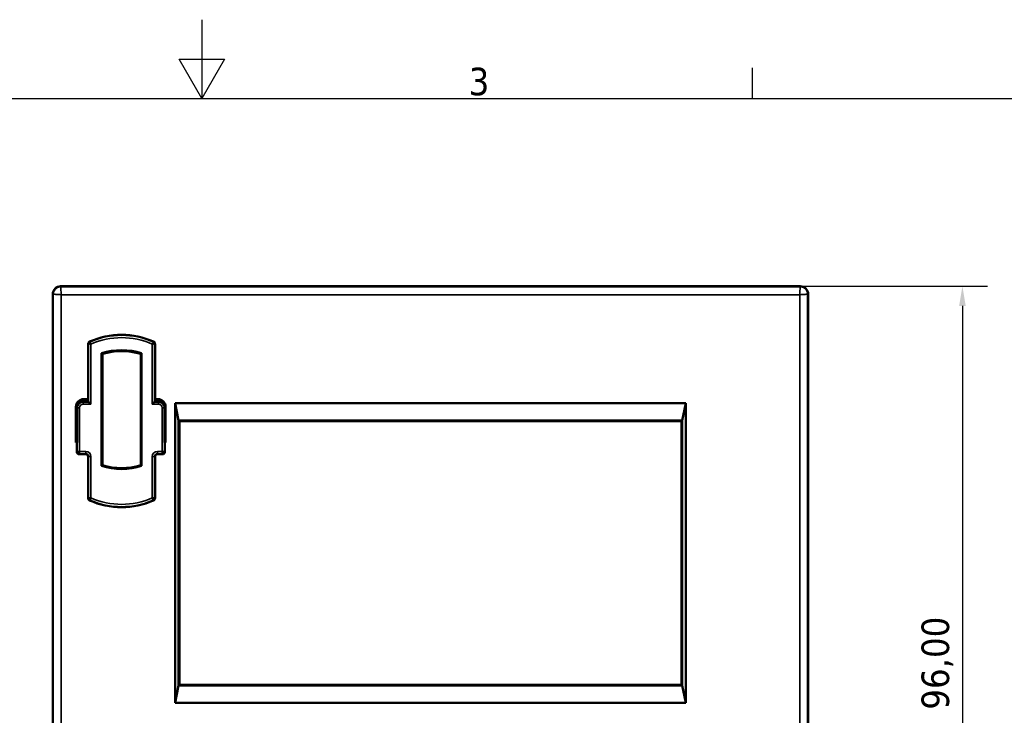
# Model space of a CAD drawing. Header units: millimetres. Extents: x 0 to 420, y 0 to 297.
# Tile 4 of 5: x 187 to 312, y 209 to 297. Entities that reach past the tile are written whole.
import ezdxf

# ---------------------------------------------------------------- set-up
doc = ezdxf.new("R2010")
doc.units = ezdxf.units.MM
doc.layers.get('0').update_dxf_attribs({"lineweight": 25})
for name, color, linetype, lineweight in [('Geometria schizzo (ISO)', 7, 'Continuous', 25), ('Quota (ISO)', 7, 'Continuous', 25), ('Simbolo (ISO)', 7, 'Continuous', 25), ('Visibile (ISO)', 7, 'Continuous', 50), ('Visibile sottile (ISO)', 7, 'Continuous', 35)]:
    doc.layers.add(name, color=color, linetype=linetype, lineweight=lineweight)
doc.styles.add('DEFAULT-ISO', font='tahoma.ttf')
doc.styles.add('Testo nota (ISO)', font='tahoma.ttf')
doc.dimstyles.new('Default (ISO)', dxfattribs={"dimtxt": 3.5, "dimasz": 2.5, "dimexe": 3.175, "dimexo": 0, "dimgap": 0.762, "dimtad": 1, "dimrnd": 1e-08, "dimzin": 0, "dimtxsty": 'Testo nota (ISO)', "dimcen": 0.09, "dimdle": 10, "dimclrd": 256, "dimclre": 256, "dimclrt": 256, "dimazin": 0, "dimtfac": 1.001486, "dimtmove": 0, "dimatfit": 3, "dimfxl": 1, "dimtolj": 1, "dimtzin": 0, "dimlwd": -1, "dimlwe": -1, "dimarcsym": 0})

# ---------------------------------------------------------------- blocks, each defined once
blk = doc.blocks.new('Bordi Bordo di default')
at = {"layer": 'Geometria schizzo (ISO)'}
blk.add_line((280, 287), (280, 290.9), dxfattribs=at)
at = {"layer": 'Geometria schizzo (ISO)', "flags": 128}
for points in [[(210, 297), (210, 287), (207.11, 292), (212.89, 292), (210, 287)], [(10, 10), (10, 287), (410, 287), (410, 10), (10, 10)]]:
    blk.add_lwpolyline(points, dxfattribs=at)
at = {"layer": 'Simbolo (ISO)', "insert": (243.91, 287.33), "char_height": 3.5, "attachment_point": 7, "style": 'DEFAULT-ISO'}
blk.add_mtext('3', dxfattribs=at)
blk = doc.blocks.new('*D8')
at = {"layer": 'Defpoints', "color": 0, "transparency": 16777216}
for p in [(286.06, 263.13), (286.06, 167.13), (306.66, 167.13)]:
    blk.add_point(p, dxfattribs=at)
at = {"layer": 'Quota (ISO)', "transparency": 16777216}
for p, q in [((286.06, 263.13), (309.83, 263.13)), ((306.66, 260.63), (306.66, 169.63)), ((286.06, 167.13), (309.83, 167.13))]:
    blk.add_line(p, q, dxfattribs=at)
for points in [[(306.24, 260.63), (307.08, 260.63), (306.66, 263.13)], [(306.24, 169.63), (307.08, 169.63), (306.66, 167.13)]]:
    blk.add_solid(points, dxfattribs=at)
at = {"layer": 'Quota (ISO)', "transparency": 16777216, "insert": (301.46, 209.33), "char_height": 3.5, "attachment_point": 1, "rotation": 90, "style": 'Testo nota (ISO)'}
blk.add_mtext('\\A1;96,00', dxfattribs=at)

msp = doc.modelspace()

# ---------------------------------------------------------------- linework, layer by layer
at = {"layer": 'Visibile (ISO)'}
for p, q in [((192.056, 263.135), (286.056, 263.135)), ((191.056, 168.135), (191.056, 262.135)), ((287.056, 262.135), (287.056, 168.135)), ((195.556, 248.793), (195.556, 255.818)), ((204.056, 255.818), (204.056, 248.793)), ((197.256, 240.3), (197.256, 254.617)), ((197.356, 240.383), (197.356, 254.534)), ((197.37, 254.524), (197.37, 240.394)), ((202.242, 240.394), (202.242, 254.524)), ((202.256, 254.534), (202.256, 240.383)), ((202.356, 254.617), (202.356, 240.3)), ((194.006, 243.26), (194.006, 247.793)), ((194.056, 248.105), (194.056, 243.26)), ((194.091, 247.735), (194.091, 248.196)), ((194.906, 248.452), (195.597, 248.452)), ((195.006, 248.793), (195.556, 248.793)), ((195.091, 248.735), (195.556, 248.735)), ((195.556, 248.724), (195.101, 248.724)), ((195.556, 248.793), (195.556, 248.452)), ((195.612, 248.437), (195.597, 248.452)), ((195.612, 248.437), (195.912, 248.137)), ((204, 248.437), (203.7, 248.137)), ((204, 248.437), (204.015, 248.452)), ((204.015, 248.452), (204.506, 248.452)), ((204.056, 248.793), (204.406, 248.793)), ((204.056, 248.793), (204.056, 248.452)), ((204.056, 248.735), (204.356, 248.735)), ((204.356, 248.724), (204.056, 248.724)), ((205.406, 247.793), (205.406, 243.26)), ((206.594, 248.283), (206.594, 210.187)), ((207.056, 246.085), (206.594, 248.283)), ((271.518, 248.283), (206.594, 248.283)), ((271.518, 248.283), (271.056, 246.085)), ((271.518, 210.187), (271.518, 248.283)), ((194.101, 247.724), (194.101, 243.345)), ((194.139, 243.293), (194.139, 247.693)), ((205.273, 247.693), (205.273, 243.293)), ((205.345, 243.345), (205.345, 247.735)), ((205.356, 247.735), (205.356, 243.335)), ((207.056, 212.385), (207.056, 246.085)), ((207.056, 246.085), (271.056, 246.085)), ((207.156, 245.985), (270.956, 245.985)), ((207.156, 245.985), (207.158, 245.983)), ((207.156, 212.485), (207.156, 245.985)), ((207.158, 212.487), (207.158, 245.983)), ((207.158, 245.983), (270.954, 245.983)), ((270.956, 245.985), (270.954, 245.983)), ((270.954, 245.983), (270.954, 212.487)), ((270.956, 245.985), (270.956, 212.485)), ((271.056, 246.085), (271.056, 212.385)), ((194.106, 243.26), (194.006, 243.26)), ((194.091, 243.335), (194.101, 243.345)), ((194.139, 243.335), (194.091, 243.335)), ((194.091, 243.26), (194.091, 243.335)), ((194.101, 243.345), (194.139, 243.345)), ((194.106, 243.26), (194.139, 243.293)), ((194.106, 242.093), (194.106, 243.26)), ((205.273, 243.345), (205.345, 243.345)), ((205.356, 243.335), (205.273, 243.335)), ((205.273, 243.293), (205.306, 243.26)), ((205.306, 243.26), (205.306, 242.093)), ((205.406, 243.26), (205.306, 243.26)), ((205.356, 243.335), (205.345, 243.345)), ((195.256, 241.793), (194.406, 241.793)), ((205.006, 241.793), (204.356, 241.793)), ((195.556, 236.199), (195.556, 241.493)), ((204.056, 241.493), (204.056, 236.199)), ((207.056, 212.385), (206.594, 210.187)), ((271.056, 212.385), (207.056, 212.385)), ((207.156, 212.485), (207.158, 212.487)), ((270.956, 212.485), (207.156, 212.485)), ((270.954, 212.487), (207.158, 212.487)), ((270.956, 212.485), (270.954, 212.487)), ((271.518, 210.187), (271.056, 212.385)), ((206.594, 210.187), (271.518, 210.187))]:
    msp.add_line(p, q, dxfattribs=at)
for centre, radius, start, end in [((192.056, 262.135), 1, 90, 180), ((286.056, 262.135), 1, 0, 90), ((199.806, 246.958), 10, 65.9699, 114.0301), ((199.806, 246.508), 8.5, 72.5424, 107.4576), ((199.806, 246.709), 8.2, 72.61563, 107.38437), ((199.806, 246.709), 8.186, 72.68743, 107.31257), ((195.006, 247.793), 1, 90, 180), ((194.906, 247.693), 0.767, 156.96959, 180), ((204.356, 247.735), 1, 0, 90), ((204.356, 247.735), 0.99, 0, 90), ((204.406, 247.793), 1, 0, 90), ((204.506, 247.693), 0.767, 0, 23.03041), ((195.256, 241.493), 0.3, 0, 90), ((204.356, 241.493), 0.3, 90, 180), ((199.806, 248.408), 8.5, 252.5424, 287.4576), ((199.806, 248.209), 8.2, 252.61563, 287.38437), ((199.806, 248.209), 8.186, 252.68743, 287.31257), ((199.806, 245.058), 10, 245.96973, 294.03027)]:
    msp.add_arc(centre, radius, start, end, dxfattribs=at)
for centre, major_axis, ratio, start_param, end_param in [((195.091, 247.735), (-0.707, 0.707), 0.9999239, 5.4978252, 7.0685454), ((195.101, 247.724), (-0.707, 0.707), 0.9999239, 5.4978252, 7.0685454), ((194.906, 247.679), (0, 0.772), 0.9998476, 0, 1.1528313), ((204.506, 247.679), (0, -0.772), 0.9998476, 1.9887614, 3.1415927), ((194.406, 242.093), (-0.212, -0.212), 0.9996955, 5.4979394, 7.0684312), ((205.006, 242.093), (0.212, -0.212), 0.9996955, 5.4979394, 7.0684312)]:
    msp.add_ellipse(centre, major_axis=major_axis, ratio=ratio, start_param=start_param, end_param=end_param, dxfattribs=at)
for points, knots in [([(195.556, 255.818), (195.556, 255.857), (195.564, 255.897), (195.594, 255.97), (195.616, 256.002), (195.67, 256.056), (195.7, 256.077), (195.734, 256.092)], [0, 0, 0, 0, 0.01190769, 0.01190769, 0.02368445, 0.02368445, 0.034647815, 0.034647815, 0.034647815, 0.034647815]), ([(203.878, 256.092), (203.914, 256.076), (203.947, 256.052), (204.001, 255.995), (204.022, 255.961), (204.049, 255.891), (204.056, 255.854), (204.056, 255.818)], [0, 0, 0, 0, 0.01190769, 0.01190769, 0.02368445, 0.02368445, 0.034647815, 0.034647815, 0.034647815, 0.034647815]), ([(195.734, 235.925), (195.698, 235.941), (195.666, 235.964), (195.612, 236.02), (195.591, 236.054), (195.563, 236.125), (195.556, 236.162), (195.556, 236.199)], [0, 0, 0, 0, 0.011718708, 0.011718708, 0.023435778, 0.023435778, 0.034642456, 0.034642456, 0.034642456, 0.034642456]), ([(204.056, 236.199), (204.056, 236.16), (204.048, 236.121), (204.019, 236.049), (203.997, 236.016), (203.943, 235.962), (203.912, 235.94), (203.878, 235.925)], [0, 0, 0, 0, 0.011718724, 0.011718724, 0.023435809, 0.023435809, 0.034642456, 0.034642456, 0.034642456, 0.034642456])]:
    msp.add_open_spline(points, degree=3, knots=knots, dxfattribs=at)
for points in [[(197.356, 254.534), (197.363, 254.529), (197.37, 254.524)], [(202.242, 254.524), (202.249, 254.529), (202.256, 254.534)], [(197.37, 240.394), (197.363, 240.388), (197.356, 240.383)], [(202.256, 240.383), (202.249, 240.388), (202.242, 240.394)]]:
    msp.add_open_spline(points, degree=2, dxfattribs=at)
at = {"layer": 'Visibile sottile (ISO)'}
for p, q in [((192.056, 263.059), (192.056, 263.135)), ((286.056, 263.059), (192.056, 263.059)), ((286.056, 263.135), (286.056, 263.059)), ((191.056, 262.135), (191.131, 262.135)), ((191.131, 262.135), (191.131, 168.135)), ((192.131, 168.21), (192.131, 262.06)), ((192.131, 262.06), (285.981, 262.06)), ((285.981, 262.06), (285.981, 168.21)), ((286.981, 168.135), (286.981, 262.135)), ((286.981, 262.135), (287.056, 262.135)), ((195.612, 255.818), (195.612, 248.437)), ((195.912, 248.137), (195.912, 255.781)), ((203.7, 255.781), (203.7, 248.137)), ((204, 248.437), (204, 255.818)), ((194.906, 248.437), (194.906, 248.452)), ((195.612, 248.437), (194.906, 248.437)), ((194.906, 248.137), (194.906, 248.437)), ((194.906, 248.137), (195.912, 248.137)), ((195.101, 248.724), (195.091, 248.735)), ((203.7, 248.137), (204.506, 248.137)), ((204.506, 248.437), (204, 248.437)), ((204.356, 248.735), (204.356, 248.724)), ((204.506, 248.452), (204.506, 248.437)), ((204.506, 248.437), (204.506, 248.137)), ((194.091, 247.735), (194.101, 247.724)), ((194.139, 247.693), (194.162, 247.693)), ((194.462, 247.693), (194.162, 247.693)), ((194.162, 247.693), (194.162, 242.149)), ((194.462, 242.149), (194.462, 247.693)), ((205.25, 247.693), (204.95, 247.693)), ((204.95, 247.693), (204.95, 242.149)), ((205.25, 242.149), (205.25, 247.693)), ((205.25, 247.693), (205.273, 247.693)), ((205.345, 247.735), (205.356, 247.735)), ((194.162, 242.149), (194.106, 242.093)), ((194.462, 242.149), (194.162, 242.149)), ((194.406, 241.793), (194.462, 241.849)), ((195.256, 242.149), (194.462, 242.149)), ((194.462, 241.849), (194.462, 242.149)), ((194.462, 241.849), (195.256, 241.849)), ((195.256, 242.149), (195.256, 241.849)), ((195.256, 241.849), (195.256, 241.793)), ((204.95, 242.149), (204.356, 242.149)), ((204.356, 242.149), (204.356, 241.849)), ((204.356, 241.849), (204.95, 241.849)), ((204.356, 241.793), (204.356, 241.849)), ((205.25, 242.149), (204.95, 242.149)), ((204.95, 241.849), (204.95, 242.149)), ((204.95, 241.849), (205.006, 241.793)), ((205.306, 242.093), (205.25, 242.149)), ((195.612, 241.493), (195.556, 241.493)), ((195.912, 241.493), (195.612, 241.493)), ((195.612, 241.493), (195.612, 236.235)), ((195.912, 236.235), (195.912, 241.493)), ((203.7, 241.493), (203.7, 236.235)), ((203.7, 241.493), (204, 241.493)), ((204, 236.235), (204, 241.493)), ((204.056, 241.493), (204, 241.493)), ((195.912, 236.235), (195.612, 236.235)), ((195.791, 235.961), (195.912, 236.235)), ((204, 236.235), (203.7, 236.235)), ((203.7, 236.235), (203.821, 235.961))]:
    msp.add_line(p, q, dxfattribs=at)
for centre, radius, start, end in [((199.806, 246.958), 9.944, 65.9699, 114.0301), ((199.806, 246.958), 9.644, 66.18527, 113.81473), ((194.906, 247.693), 0.744, 89.99992, 180), ((194.906, 247.693), 0.444, 89.99992, 180), ((204.506, 247.693), 0.744, 0, 90.00008), ((204.506, 247.693), 0.444, 0, 90.00008), ((195.256, 241.493), 0.656, 0, 90), ((195.256, 241.493), 0.356, 0, 90), ((204.356, 241.493), 0.656, 90, 180), ((204.356, 241.493), 0.356, 90, 180), ((199.806, 245.058), 9.944, 246.18527, 293.81473), ((199.806, 245.058), 9.644, 246.18527, 293.81473)]:
    msp.add_arc(centre, radius, start, end, dxfattribs=at)
for centre, major_axis, ratio, start_param, end_param in [((194.462, 242.149), (0.212, -0.212), 0.9996955, 3.9271431, 5.4976349), ((204.95, 242.149), (-0.212, -0.212), 0.9996955, 0.7855505, 2.3560422), ((195.912, 236.235), (0.164, -0.251), 0.999783, 4.1349128, 5.2898652), ((203.7, 236.235), (0.164, 0.251), 0.999783, 4.1349128, 5.2898652)]:
    msp.add_ellipse(centre, major_axis=major_axis, ratio=ratio, start_param=start_param, end_param=end_param, dxfattribs=at)
for points, knots in [([(192.056, 263.059), (191.875, 263.059), (191.695, 263.005), (191.544, 262.905), (191.291, 262.737), (191.131, 262.438), (191.131, 262.135)], [0, 0, 0, 0, 0.3733185, 0.3733185, 0.3733185, 1, 1, 1, 1]), ([(192.056, 263.059), (192.062, 263.057), (192.068, 263.029), (192.081, 262.927), (192.087, 262.853), (192.1, 262.668), (192.106, 262.558), (192.119, 262.318), (192.125, 262.189), (192.131, 262.06)], [0, 0, 0, 0, 0.3887907, 0.3887907, 0.7775813, 0.7775813, 1.166372, 1.166372, 1.5551627, 1.5551627, 1.5551627, 1.5551627]), ([(285.981, 262.06), (285.987, 262.189), (285.993, 262.318), (286.006, 262.558), (286.012, 262.668), (286.025, 262.853), (286.031, 262.927), (286.043, 263.029), (286.05, 263.057), (286.056, 263.059)], [0, 0, 0, 0, 0.3887907, 0.3887907, 0.7775813, 0.7775813, 1.166372, 1.166372, 1.5551627, 1.5551627, 1.5551627, 1.5551627]), ([(286.981, 262.135), (286.981, 262.316), (286.926, 262.496), (286.826, 262.646), (286.708, 262.825), (286.526, 262.959), (286.321, 263.021), (286.235, 263.046), (286.145, 263.059), (286.056, 263.059)], [0, 0, 0, 0, 0.3733185, 0.3733185, 0.3733185, 0.8148677, 0.8148677, 0.8148677, 1, 1, 1, 1]), ([(192.131, 262.06), (192.002, 262.066), (191.872, 262.072), (191.633, 262.085), (191.522, 262.091), (191.338, 262.103), (191.263, 262.11), (191.161, 262.122), (191.133, 262.129), (191.131, 262.135)], [0, 0, 0, 0, 0.3887907, 0.3887907, 0.7775813, 0.7775813, 1.166372, 1.166372, 1.5551627, 1.5551627, 1.5551627, 1.5551627]), ([(286.981, 262.135), (286.978, 262.129), (286.951, 262.122), (286.848, 262.11), (286.774, 262.103), (286.589, 262.091), (286.479, 262.085), (286.239, 262.072), (286.11, 262.066), (285.981, 262.06)], [0, 0, 0, 0, 0.3887907, 0.3887907, 0.7775813, 0.7775813, 1.166372, 1.166372, 1.5551627, 1.5551627, 1.5551627, 1.5551627]), ([(195.556, 255.818), (195.561, 255.818), (195.566, 255.818), (195.576, 255.818), (195.581, 255.818), (195.586, 255.818), (195.591, 255.818), (195.597, 255.818), (195.605, 255.818), (195.608, 255.818), (195.612, 255.818)], [0.00021357, 0.00021357, 0.00021357, 0.00021357, 0.08753726, 0.08753726, 0.17507451, 0.17507451, 0.17507451, 0.26269733, 0.26269733, 0.3208348, 0.3208348, 0.3208348, 0.3208348]), ([(195.756, 256.041), (195.685, 256.009), (195.624, 255.928), (195.614, 255.848), (195.612, 255.838), (195.612, 255.828), (195.612, 255.818)], [0, 0, 0, 0, 0.8892622, 0.8892622, 0.8892622, 1, 1, 1, 1]), ([(195.912, 255.781), (195.873, 255.784), (195.834, 255.787), (195.762, 255.793), (195.729, 255.797), (195.674, 255.803), (195.651, 255.806), (195.621, 255.812), (195.612, 255.815), (195.612, 255.818)], [0, 0, 0, 0, 0.3895158, 0.3895158, 0.7790317, 0.7790317, 1.1685475, 1.1685475, 1.5580634, 1.5580634, 1.5580634, 1.5580634]), ([(195.756, 256.041), (195.755, 256.044), (195.754, 256.047), (195.75, 256.055), (195.748, 256.059), (195.746, 256.064), (195.744, 256.069), (195.742, 256.073), (195.738, 256.082), (195.736, 256.087), (195.734, 256.092)], [-0.3208348, -0.3208348, -0.3208348, -0.3208348, -0.26269733, -0.26269733, -0.17507451, -0.17507451, -0.17507451, -0.08753726, -0.08753726, -0.00021357, -0.00021357, -0.00021357, -0.00021357]), ([(195.756, 256.041), (195.76, 256.041), (195.766, 256.035), (195.784, 256.009), (195.796, 255.99), (195.824, 255.942), (195.84, 255.913), (195.875, 255.85), (195.893, 255.816), (195.912, 255.781)], [0, 0, 0, 0, 0.3883369, 0.3883369, 0.7766738, 0.7766738, 1.1650107, 1.1650107, 1.5533476, 1.5533476, 1.5533476, 1.5533476]), ([(203.7, 255.781), (203.718, 255.816), (203.737, 255.85), (203.772, 255.913), (203.788, 255.942), (203.816, 255.99), (203.828, 256.009), (203.846, 256.035), (203.852, 256.041), (203.855, 256.041)], [0, 0, 0, 0, 0.3883369, 0.3883369, 0.7766738, 0.7766738, 1.1650107, 1.1650107, 1.5533476, 1.5533476, 1.5533476, 1.5533476]), ([(204, 255.818), (203.999, 255.815), (203.991, 255.812), (203.96, 255.806), (203.938, 255.803), (203.883, 255.797), (203.85, 255.793), (203.778, 255.787), (203.739, 255.784), (203.7, 255.781)], [0, 0, 0, 0, 0.3895158, 0.3895158, 0.7790317, 0.7790317, 1.1685475, 1.1685475, 1.5580634, 1.5580634, 1.5580634, 1.5580634]), ([(203.878, 256.092), (203.876, 256.087), (203.874, 256.082), (203.87, 256.073), (203.868, 256.069), (203.866, 256.064), (203.864, 256.059), (203.861, 256.055), (203.858, 256.047), (203.857, 256.044), (203.855, 256.041)], [0.00021357, 0.00021357, 0.00021357, 0.00021357, 0.08753726, 0.08753726, 0.17507451, 0.17507451, 0.17507451, 0.26269733, 0.26269733, 0.3208348, 0.3208348, 0.3208348, 0.3208348]), ([(204, 255.818), (204, 255.896), (203.951, 255.985), (203.882, 256.027), (203.873, 256.032), (203.864, 256.037), (203.855, 256.041)], [0, 0, 0, 0, 0.8892622, 0.8892622, 0.8892622, 1, 1, 1, 1]), ([(204, 255.818), (204.003, 255.818), (204.007, 255.818), (204.015, 255.818), (204.02, 255.818), (204.025, 255.818), (204.03, 255.818), (204.036, 255.818), (204.046, 255.818), (204.051, 255.818), (204.056, 255.818)], [-0.3208348, -0.3208348, -0.3208348, -0.3208348, -0.26269733, -0.26269733, -0.17507451, -0.17507451, -0.17507451, -0.08753726, -0.08753726, -0.00021357, -0.00021357, -0.00021357, -0.00021357]), ([(195.612, 236.235), (195.609, 236.234), (195.607, 236.232), (195.598, 236.227), (195.592, 236.223), (195.586, 236.219), (195.58, 236.215), (195.574, 236.211), (195.564, 236.205), (195.56, 236.202), (195.556, 236.199)], [-0.35059954, -0.35059954, -0.35059954, -0.35059954, -0.30762154, -0.30762154, -0.20515421, -0.20515421, -0.20515421, -0.10257711, -0.10257711, -0.03000649, -0.03000649, -0.03000649, -0.03000649]), ([(195.734, 235.925), (195.738, 235.928), (195.742, 235.931), (195.753, 235.937), (195.759, 235.941), (195.765, 235.945), (195.771, 235.949), (195.777, 235.952), (195.786, 235.958), (195.788, 235.959), (195.791, 235.961)], [0.03000649, 0.03000649, 0.03000649, 0.03000649, 0.10257711, 0.10257711, 0.20515421, 0.20515421, 0.20515421, 0.30762154, 0.30762154, 0.35059954, 0.35059954, 0.35059954, 0.35059954]), ([(203.821, 235.961), (203.824, 235.959), (203.826, 235.958), (203.835, 235.952), (203.841, 235.949), (203.847, 235.945), (203.853, 235.941), (203.859, 235.937), (203.869, 235.931), (203.874, 235.928), (203.878, 235.925)], [-0.35045831, -0.35045831, -0.35045831, -0.35045831, -0.3075331, -0.3075331, -0.20508081, -0.20508081, -0.20508081, -0.1025404, -0.1025404, -0.02986527, -0.02986527, -0.02986527, -0.02986527]), ([(204.056, 236.199), (204.052, 236.202), (204.047, 236.205), (204.037, 236.211), (204.031, 236.215), (204.025, 236.219), (204.019, 236.223), (204.013, 236.227), (204.005, 236.232), (204.002, 236.234), (204, 236.235)], [0.02986527, 0.02986527, 0.02986527, 0.02986527, 0.1025404, 0.1025404, 0.20508081, 0.20508081, 0.20508081, 0.3075331, 0.3075331, 0.35045831, 0.35045831, 0.35045831, 0.35045831])]:
    msp.add_open_spline(points, degree=3, knots=knots, dxfattribs=at)

# ---------------------------------------------------------------- block references
msp.add_blockref('Bordi Bordo di default', (0, 0))

# ---------------------------------------------------------------- dimensions: what is measured, and where the dimension line sits
at = {"layer": 'Quota (ISO)'}
dim = msp.add_linear_dim(base=(306.659, 167.135), p1=(286.056, 263.135), p2=(286.056, 167.135), angle=270, dimstyle='Default (ISO)', override={"dimgap": 0.762, "dimdec": 2, "dimtol": 0, "dimlim": 0, "dimtp": 0, "dimtm": 0, "dimtdec": 2, "dimtofl": 0, "dimatfit": 1}, dxfattribs=at)
dim.commit()
dim.dimension.update_dxf_attribs({"geometry": '*D8', "text_midpoint": (306.659, 215.135), "dimtype": 160})

doc.saveas('drawing.dxf')
